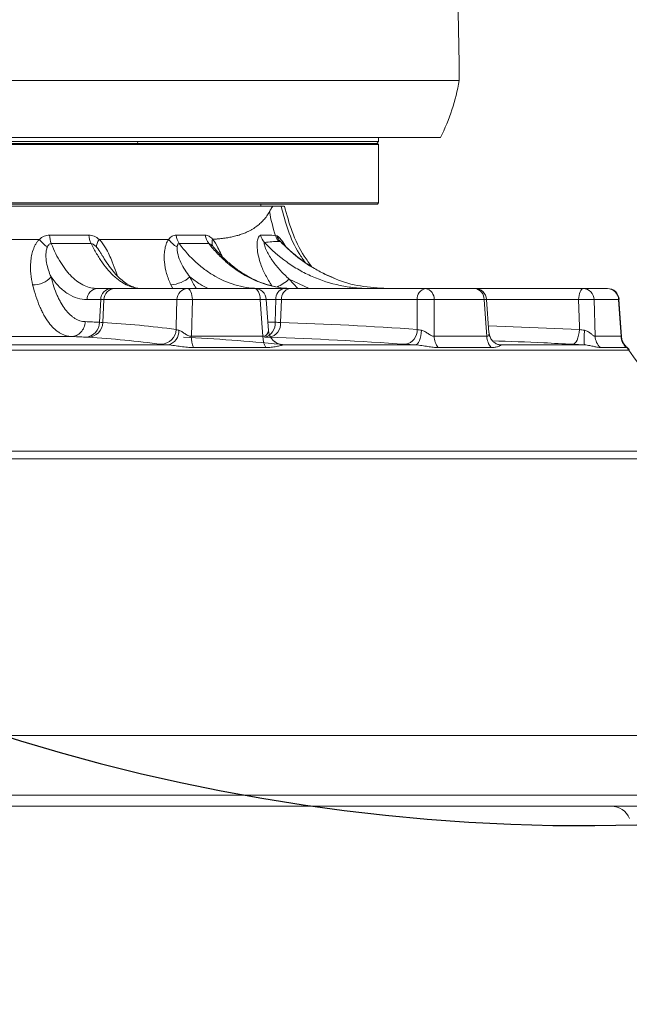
# Model space of a CAD drawing. Header units: millimetres. Extents: x 0 to 16820, y 0 to 11880.
# Tile 90 of 120: x 13556 to 13711, y 6604 to 6855. Entities that reach past the tile are written whole.
import ezdxf

# ---------------------------------------------------------------- set-up
doc = ezdxf.new("R2010")
doc.units = ezdxf.units.MM
doc.header["$LTSCALE"] = 20
doc.styles.add('SLDTEXTSTYLE0', font='TXT', dxfattribs={"width": 0.605})
doc.dimstyles.new('SLDDIMSTYLE0', dxfattribs={"dimtxt": 140, "dimasz": 100, "dimexe": 0, "dimexo": 0.0625, "dimgap": 35, "dimtad": 1, "dimtoh": 1, "dimdec": 0, "dimrnd": 1e-09, "dimzin": 12, "dimdsep": 46, "dimtxsty": 'SLDTEXTSTYLE0', "dimsah": 1, "dimcen": 0.09, "dimadec": 0, "dimazin": 0, "dimtfac": 1, "dimtofl": 0, "dimtmove": 0, "dimatfit": 3, "dimfxl": 0, "dimfrac": 2, "dimtolj": 1, "dimtzin": 12, "dimarcsym": 0})

# ---------------------------------------------------------------- blocks, each defined once
blk = doc.blocks.new('*D18')
at = {"color": 7, "linetype": 'Continuous', "lineweight": 0}
for p, q in [((13699.83, 9477.35), (16388.41, 9477.35)), ((16358.41, 9477.35), (16358.41, 6644.47)), ((13848.53, 6644.47), (16388.41, 6644.47))]:
    blk.add_line(p, q, dxfattribs=at)
for points in [[(16358.41, 9477.35), (16343.41, 9377.35), (16373.41, 9377.35)], [(16358.41, 6644.47), (16373.41, 6744.47), (16343.41, 6744.47)]]:
    blk.add_solid(points, dxfattribs=at)
at = {"color": 7, "linetype": 'Continuous', "lineweight": 0, "insert": (16177.94, 7847.03), "char_height": 140, "attachment_point": 1, "rotation": 90, "style": 'SLDTEXTSTYLE0'}
blk.add_mtext('2833', dxfattribs=at)
blk = doc.blocks.new('*D20')
at = {"color": 7, "linetype": 'Continuous', "lineweight": 0}
for p, q in [((16037.71, 7139.47), (16037.71, 4174.47)), ((13524.83, 6320.77), (13524.83, 4174.47)), ((16037.71, 4204.47), (13524.83, 4204.47))]:
    blk.add_line(p, q, dxfattribs=at)
for points in [[(13524.83, 4204.47), (13624.83, 4189.47), (13624.83, 4219.47)], [(16037.71, 4204.47), (15937.71, 4219.47), (15937.71, 4189.47)]]:
    blk.add_solid(points, dxfattribs=at)
at = {"color": 7, "linetype": 'Continuous', "lineweight": 0, "insert": (14567.4, 4384.94), "char_height": 140, "attachment_point": 1, "style": 'SLDTEXTSTYLE0'}
blk.add_mtext('2513', dxfattribs=at)
blk = doc.blocks.new('*D22')
at = {"color": 7, "linetype": 'Continuous', "lineweight": 0}
for p, q in [((14189.73, 7139.47), (14189.73, 4467.07)), ((13524.83, 6320.77), (13524.83, 4467.07)), ((14189.73, 4497.07), (13524.83, 4497.07))]:
    blk.add_line(p, q, dxfattribs=at)
for points in [[(13524.83, 4497.07), (13624.83, 4482.07), (13624.83, 4512.07)], [(14189.73, 4497.07), (14089.73, 4512.07), (14089.73, 4482.07)]]:
    blk.add_solid(points, dxfattribs=at)
at = {"color": 7, "linetype": 'Continuous', "lineweight": 0, "insert": (13696.94, 4677.54), "char_height": 140, "attachment_point": 1, "style": 'SLDTEXTSTYLE0'}
blk.add_mtext('665', dxfattribs=at)

msp = doc.modelspace()

# ---------------------------------------------------------------- linework, layer by layer
at = {"color": 7, "linetype": 'Continuous', "lineweight": 0}
for p, q in [((13546.8, 6839.47), (13667.83, 6839.47)), ((13402.33, 6823.97), (13586.08, 6823.97)), ((13663.09, 6824.97), (13550.44, 6824.97)), ((13586.08, 6823.97), (13647.33, 6823.97)), ((13646.83, 6823.47), (13647.33, 6823.97)), ((13647.33, 6823.97), (13647.33, 6824.97)), ((13402.33, 6823.17), (13647.33, 6823.17)), ((13402.63, 6823.47), (13647.03, 6823.47)), ((13647.33, 6823.17), (13647.03, 6823.47)), ((13647.33, 6808.27), (13647.33, 6823.17)), ((13402.33, 6808.27), (13647.33, 6808.27)), ((13419, 6807.97), (13647.03, 6807.97)), ((13497.77, 6807.47), (13620.36, 6807.47)), ((13617.33, 6807.47), (13617.33, 6807.97)), ((13647.03, 6807.97), (13647.33, 6808.27)), ((13623.08, 6797.7), (13622.79, 6798.02)), ((13579.21, 6786.47), (13575.73, 6786.47)), ((13580.09, 6786.47), (13579.21, 6786.47)), ((13598.7, 6786.47), (13580.09, 6786.47)), ((13615.71, 6786.47), (13598.7, 6786.47)), ((13623.14, 6786.47), (13617.19, 6786.47)), ((13624.7, 6786.47), (13623.14, 6786.47)), ((13659.3, 6786.47), (13624.7, 6786.47)), ((13671.84, 6786.47), (13659.3, 6786.47)), ((13699.43, 6786.47), (13671.84, 6786.47)), ((13705.59, 6786.47), (13699.43, 6786.47)), ((13619.26, 6775.77), (13618.69, 6783.68)), ((13675.44, 6775.15), (13674.81, 6783.69)), ((13709.17, 6774.21), (13708.55, 6783.66)), ((13552.83, 6772.09), (13593.66, 6772.09)), ((13623.13, 6772.09), (13656.74, 6772.09)), ((13678.47, 6772.09), (13678.2, 6772.1)), ((13678.47, 6772.09), (13699.74, 6772.09)), ((13470.72, 6672.47), (13726.02, 6672.47)), ((13721.71, 6654.47), (13471.18, 6654.47))]:
    msp.add_line(p, q, dxfattribs=at)
at = {"color": 8, "linetype": 'Continuous', "lineweight": 0}
for p, q in [((13586.08, 6823.97), (13585.83, 6823.47)), ((13624.55, 6788.87), (13626.71, 6786.47)), ((13624.55, 6788.87), (13629.62, 6786.47)), ((13594.91, 6786.47), (13594.41, 6787.38)), ((13573.04, 6783.62), (13576.52, 6783.62)), ((13576.25, 6777.85), (13576.52, 6783.62)), ((13576.52, 6783.62), (13577.32, 6783.62)), ((13577.04, 6777.81), (13577.32, 6783.62)), ((13577.32, 6783.62), (13595.93, 6783.62)), ((13599.61, 6774.28), (13599.88, 6783.62)), ((13599.88, 6783.62), (13617.16, 6783.62)), ((13618.69, 6783.62), (13621.15, 6783.62)), ((13620.95, 6777.85), (13621.15, 6783.62)), ((13621.15, 6783.62), (13622.57, 6783.62)), ((13622.35, 6777.81), (13622.57, 6783.62)), ((13622.57, 6783.62), (13657.17, 6783.62)), ((13661.44, 6774.28), (13661.44, 6783.62)), ((13661.44, 6783.62), (13674.18, 6783.62)), ((13674.81, 6783.62), (13698.27, 6783.62)), ((13702.47, 6774.28), (13702.21, 6783.62)), ((13702.21, 6783.62), (13708.47, 6783.62)), ((13619.11, 6777.9), (13620.95, 6777.85)), ((13675.31, 6776.93), (13698.49, 6776.02)), ((13599.61, 6774.28), (13617.84, 6774.28)), ((13661.44, 6774.28), (13674.88, 6774.28)), ((13702.47, 6774.28), (13709.08, 6774.28)), ((13618.54, 6771.4), (13600.17, 6771.4)), ((13676.02, 6771.4), (13662.47, 6771.4)), ((13710.47, 6771.4), (13703.82, 6771.4)), ((13711.1, 6770.77), (13459.86, 6770.77)), ((13711.16, 6770.8), (13711.17, 6770.79)), ((13469.35, 6745.01), (13722.67, 6745.01)), ((13723.26, 6743.05), (13469.19, 6743.05)), ((13470.39, 6657.31), (13725.43, 6657.31))]:
    msp.add_line(p, q, dxfattribs=at)
at = {"color": 8, "linetype": 'Continuous', "lineweight": 0, "flags": 128}
for points in [[(13599.88, 6783.62), (13599.84, 6784.19), (13599.77, 6784.72), (13599.66, 6785.21), (13599.51, 6785.64), (13599.34, 6785.99), (13599.14, 6786.25), (13598.92, 6786.41), (13598.7, 6786.47)], [(13617.16, 6783.62), (13617.12, 6784.19), (13617.03, 6784.72), (13616.89, 6785.21), (13616.71, 6785.64), (13616.49, 6785.99), (13616.25, 6786.25), (13615.99, 6786.41), (13615.71, 6786.47)], [(13616.6, 6786.33), (13616.82, 6786.41), (13617.19, 6786.47)], [(13698.27, 6783.62), (13698.3, 6784.19), (13698.37, 6784.72), (13698.48, 6785.21), (13698.63, 6785.64), (13698.8, 6785.99), (13699, 6786.25), (13699.21, 6786.41), (13699.43, 6786.47)], [(13595.93, 6783.62), (13595.74, 6776.81), (13595.71, 6776.02)], [(13617.16, 6783.62), (13617.59, 6777.64), (13617.84, 6774.28)], [(13657.17, 6783.62), (13657.17, 6776.81), (13657.17, 6776.02)], [(13674.18, 6783.62), (13674.63, 6777.64), (13674.88, 6774.28)], [(13698.27, 6783.62), (13698.46, 6776.81), (13698.49, 6776.02)], [(13708.58, 6783.66), (13708.57, 6783.65), (13708.47, 6783.62)], [(13708.47, 6783.62), (13708.86, 6777.64), (13709.08, 6774.28)], [(13696.76, 6772.24), (13697.06, 6772.31), (13697.35, 6772.52), (13697.63, 6772.87), (13697.88, 6773.33), (13698.1, 6773.9), (13698.28, 6774.56), (13698.41, 6775.27), (13698.49, 6776.02)], [(13656.74, 6772.09), (13657, 6772.17), (13657.26, 6772.39), (13657.5, 6772.73), (13657.72, 6773.19), (13657.92, 6773.74), (13658.08, 6774.38), (13658.19, 6775.07), (13658.27, 6775.8)]]:
    msp.add_lwpolyline(points, dxfattribs=at)
at = {"color": 7, "linetype": 'Continuous', "lineweight": 30}
for centre, radius, start, end in [((13699.83, 7139.47), 2337.88, 300, 180), ((13699.83, 7139.47), 489.9, 204.3445, 84.3445), ((14247.33, 6191.17), 1242.88, 143.09425, 300)]:
    msp.add_arc(centre, radius, start, end, dxfattribs=at)
at = {"color": 7, "linetype": 'Continuous', "lineweight": 0}
for centre, radius, start, end in [((13140.57, 6839.47), 527.27, 0, 2.5345), ((13618.49, 6847.58), 50, 333.1119, 350.6625), ((13615.71, 6783.47), 3, 4.1126, 90), ((13671.84, 6783.47), 3, 4.241, 90), ((13705.59, 6783.47), 3, 3.7257, 90), ((13623.22, 6776.06), 3.97, 183.6691, 268.6737), ((13706.58, 6649.47), 5, 22.0456, 90)]:
    msp.add_arc(centre, radius, start, end, dxfattribs=at)
at = {"color": 8, "linetype": 'Continuous', "lineweight": 0}
for centre, radius, start, end in [((13570.88, 6800.45), 7.41, 182.9599, 200.071), ((13579.63, 6800.49), 6.12, 183.9238, 204.9344), ((13600.4, 6800.6), 4.7, 186.3571, 214.7854), ((13607.54, 6800.64), 4.43, 187.1316, 217.6681), ((13621.3, 6801.03), 4.17, 194.0605, 222.888), ((13625.24, 6801.13), 4, 198.3558, 222.3996), ((13559.28, 6793.55), 6.18, 269.1438, 317.9164), ((13593.67, 6795.93), 8.58, 274.9404, 310.6097), ((13615.73, 6799.25), 13.63, 294.432, 310.3345), ((13575.88, 6783.63), 2.84, 93.0081, 180.1025), ((13579.36, 6783.63), 2.84, 93.0081, 180.1025), ((13580.2, 6783.59), 2.88, 92.1493, 179.2826), ((13598.81, 6783.59), 2.88, 92.1493, 179.2826), ((13623.73, 6783.94), 2.59, 103.1525, 186.9977), ((13625.18, 6783.88), 2.63, 100.6769, 185.7023), ((13659.79, 6783.88), 2.63, 100.6769, 185.7023), ((13658.82, 6783.88), 2.63, 354.4238, 79.5442), ((13671.49, 6783.79), 2.69, 356.3491, 82.584), ((13699.32, 6783.58), 2.88, 0.7912, 87.9256), ((13705.53, 6783.53), 2.94, 1.7961, 88.9079), ((13597.9, 6755.9), 27.79, 85.9262, 94.0738), ((13618.42, 6770.64), 13.04, 88.7368, 95.5341), ((13659.31, 6750.39), 33.3, 86.3248, 93.6752), ((13673.75, 6791.3), 7.69, 273.2514, 278.126), ((13700.24, 6756.07), 27.62, 85.9116, 94.0884), ((13572.41, 6777.89), 3.83, 273.1815, 359.4403), ((13573.16, 6777.9), 3.88, 272.2396, 358.6946), ((13591.79, 6776.16), 3.93, 272.303, 357.9628), ((13617.44, 6777.49), 3.53, 283.1966, 5.7607), ((13618.8, 6777.53), 3.57, 280.6685, 4.5223), ((13653.53, 6775.82), 3.65, 280.6108, 3.0865), ((13592.82, 6775.61), 3.63, 283.3939, 2.9537), ((13606.99, 6774.24), 7.39, 179.6758, 202.5799), ((13624, 6774.27), 6.16, 179.8409, 207.655), ((13666.14, 6774.35), 4.7, 180.7761, 218.7556), ((13679.33, 6774.38), 4.45, 181.2185, 221.8606), ((13726.16, 6773.72), 26.47, 175.4954, 183.5449), ((13706.58, 6774.45), 4.11, 182.3359, 227.7568), ((13713.13, 6774.47), 4.06, 182.6417, 229.0741), ((13713.17, 6774.51), 4.07, 183.3056, 229.7485), ((13713.17, 6774.5), 4.02, 183.2973, 230.2849), ((13708.61, 6769.16), 2.96, 32.9434, 49.4117), ((13708.69, 6769.11), 2.99, 34.4369, 50.3612)]:
    msp.add_arc(centre, radius, start, end, dxfattribs=at)
for points, knots in [([(13619.52, 6806.07), (13619.56, 6806.15), (13619.64, 6806.3), (13619.77, 6806.52), (13619.89, 6806.72), (13620.01, 6806.92), (13620.13, 6807.11), (13620.24, 6807.3), (13620.32, 6807.41), (13620.36, 6807.47)], [0, 0, 0, 0, 0.14484, 0.288971, 0.432421, 0.57522, 0.717396, 0.858979, 1, 1, 1, 1]), ([(13628.63, 6793.1), (13628.09, 6793.85), (13626.27, 6796.39), (13624.12, 6801.24), (13623.01, 6805.42), (13622.47, 6807.47)], [0, 0, 0, 0, 0.176193, 0.596095, 1, 1, 1, 1]), ([(13605.02, 6799.03), (13605.18, 6799.04), (13605.5, 6799.05), (13605.98, 6799.08), (13606.44, 6799.12), (13606.9, 6799.16), (13607.36, 6799.2), (13607.8, 6799.26), (13608.24, 6799.32), (13608.67, 6799.38), (13609.38, 6799.5), (13610.34, 6799.7), (13611.5, 6800.01), (13612.61, 6800.37), (13613.53, 6800.75), (13614.29, 6801.11), (13614.91, 6801.44), (13615.5, 6801.8), (13616.06, 6802.18), (13616.6, 6802.58), (13617.1, 6803.01), (13617.57, 6803.46), (13618.02, 6803.93), (13618.44, 6804.43), (13618.83, 6804.95), (13619.19, 6805.5), (13619.41, 6805.88), (13619.52, 6806.07)], [0, 0, 0, 0, 0.022537, 0.04507, 0.067599, 0.090126, 0.112652, 0.135179, 0.157706, 0.180236, 0.20277, 0.269888, 0.336928, 0.403922, 0.4709, 0.515171, 0.559377, 0.603528, 0.647634, 0.691703, 0.735746, 0.779773, 0.823793, 0.867816, 0.911851, 0.955909, 1, 1, 1, 1]), ([(13559.18, 6787.37), (13558.95, 6788.3), (13558.79, 6789.26), (13558.6, 6791.23), (13558.59, 6792.23), (13558.72, 6793.77), (13558.79, 6794.29), (13558.99, 6795.31), (13559.13, 6795.81), (13559.39, 6796.56), (13559.49, 6796.8), (13559.7, 6797.28), (13559.82, 6797.51), (13560.08, 6797.97), (13560.22, 6798.19), (13560.45, 6798.51), (13560.54, 6798.61), (13560.66, 6798.76), (13560.71, 6798.81), (13560.8, 6798.91), (13560.84, 6798.96), (13560.89, 6799)], [0, 0, 0, 0, 0.25, 0.25, 0.5, 0.5, 0.625, 0.625, 0.75, 0.75, 0.8125, 0.8125, 0.875, 0.875, 0.9375, 0.9375, 0.96875, 0.96875, 0.984375, 0.984375, 1, 1, 1, 1]), ([(13560.89, 6799), (13561.25, 6799.32), (13561.65, 6799.59), (13562.53, 6799.97), (13562.99, 6800.07), (13563.48, 6800.07)], [0, 0, 0, 0, 0.5, 0.5, 1, 1, 1, 1]), ([(13562.92, 6797.07), (13562.58, 6797.29), (13562.22, 6797.58), (13561.53, 6798.24), (13561.19, 6798.62), (13560.89, 6799)], [0, 0, 0, 0, 0.5, 0.5, 1, 1, 1, 1]), ([(13573.52, 6800.07), (13573.75, 6800.07), (13573.98, 6800.05), (13574.43, 6799.95), (13574.65, 6799.88), (13575.31, 6799.59), (13575.72, 6799.32), (13576.1, 6799)], [0, 0, 0, 0, 0.25, 0.25, 0.5, 0.5, 1, 1, 1, 1]), ([(13575.42, 6797.07), (13575.42, 6797.29), (13575.47, 6797.58), (13575.71, 6798.24), (13575.88, 6798.62), (13576.1, 6799)], [0, 0, 0, 0, 0.5, 0.5, 1, 1, 1, 1]), ([(13576.1, 6799), (13576.1, 6799), (13576.16, 6798.95), (13576.8, 6798.32), (13577.71, 6797), (13578.7, 6795.08), (13579.6, 6792.99), (13580.29, 6791.14), (13580.7, 6789.95), (13580.81, 6789.63)], [0, 0, 0, 0, 0.000006, 0.022008, 0.259429, 0.439553, 0.619969, 0.896109, 1, 1, 1, 1]), ([(13594.41, 6787.38), (13593.97, 6788.31), (13593.6, 6789.27), (13593.04, 6791.23), (13592.84, 6792.24), (13592.7, 6793.78), (13592.68, 6794.29), (13592.71, 6795.31), (13592.75, 6795.81), (13592.87, 6796.56), (13592.92, 6796.8), (13593.04, 6797.28), (13593.11, 6797.51), (13593.27, 6797.97), (13593.36, 6798.19), (13593.52, 6798.51), (13593.57, 6798.61), (13593.66, 6798.76), (13593.69, 6798.81), (13593.75, 6798.91), (13593.78, 6798.96), (13593.81, 6799)], [0, 0, 0, 0, 0.25, 0.25, 0.5, 0.5, 0.625, 0.625, 0.75, 0.75, 0.8125, 0.8125, 0.875, 0.875, 0.9375, 0.9375, 0.96875, 0.96875, 0.984375, 0.984375, 1, 1, 1, 1]), ([(13593.81, 6799), (13594.07, 6799.33), (13594.36, 6799.59), (13595.01, 6799.98), (13595.36, 6800.08), (13595.73, 6800.08)], [0, 0, 0, 0, 0.5, 0.5, 1, 1, 1, 1]), ([(13595.98, 6797.07), (13595.55, 6797.3), (13595.14, 6797.58), (13594.41, 6798.24), (13594.08, 6798.62), (13593.81, 6799)], [0, 0, 0, 0, 0.5, 0.5, 1, 1, 1, 1]), ([(13603.14, 6800.09), (13603.47, 6800.09), (13603.79, 6799.99), (13604.27, 6799.71), (13604.43, 6799.59), (13604.73, 6799.33), (13604.88, 6799.19), (13605.02, 6799.03)], [0, 0, 0, 0, 0.5, 0.5, 0.75, 0.75, 1, 1, 1, 1]), ([(13605.18, 6797.09), (13605.01, 6797.32), (13604.91, 6797.61), (13604.85, 6798.27), (13604.9, 6798.64), (13605.02, 6799.03)], [0, 0, 0, 0, 0.5, 0.5, 1, 1, 1, 1]), ([(13605.02, 6799.03), (13605.02, 6799.03), (13605.52, 6798.42), (13606.28, 6797.12), (13607.06, 6795.54), (13607.42, 6794.75), (13607.51, 6794.56)], [0, 0, 0, 0, 0.000011, 0.517087, 0.880994, 1, 1, 1, 1]), ([(13620.14, 6787.15), (13619.58, 6788.03), (13618.45, 6789.79), (13617.12, 6792.89), (13616.38, 6795.9), (13616.33, 6798.3), (13616.62, 6799.57), (13616.98, 6799.99), (13617.2, 6800.02), (13617.25, 6800.02)], [0, 0, 0, 0, 0.193991, 0.387805, 0.634198, 0.791289, 0.896736, 0.976782, 1, 1, 1, 1]), ([(13617.25, 6800.02), (13617.93, 6800.04), (13618.58, 6800.07), (13619.84, 6800.06), (13620.45, 6800.02), (13621.06, 6799.93)], [0, 0, 0, 0, 0.5, 0.5, 1, 1, 1, 1]), ([(13621.06, 6799.93), (13621.06, 6799.93), (13621.06, 6799.93), (13621.06, 6799.93), (13621.19, 6799.91), (13621.32, 6799.89), (13621.44, 6799.87)], [-0.00000006, -0.00000006, -0.00000006, -0.00000006, 0, 0, 0, 0.001065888, 0.001065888, 0.001065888, 0.001065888]), ([(13621.44, 6799.87), (13621.46, 6799.86), (13621.6, 6799.83), (13621.98, 6799.55), (13622.71, 6798.63), (13623.32, 6797.69), (13623.67, 6797.15)], [0, 0, 0, 0, 0.028863, 0.251162, 0.566054, 1, 1, 1, 1]), ([(13562.92, 6797.07), (13562.78, 6796.75), (13562.7, 6796.42), (13562.59, 6795.74), (13562.56, 6795.4), (13562.55, 6794.38), (13562.62, 6793.71), (13562.84, 6792.41), (13563, 6791.78), (13563.39, 6790.56), (13563.61, 6789.97), (13563.86, 6789.41)], [0, 0, 0, 0, 0.125, 0.125, 0.25, 0.25, 0.5, 0.5, 0.75, 0.75, 1, 1, 1, 1]), ([(13563.92, 6797.91), (13563.79, 6797.91), (13563.67, 6797.88), (13563.46, 6797.78), (13563.37, 6797.71), (13563.13, 6797.46), (13563.02, 6797.27), (13562.92, 6797.07)], [0, 0, 0, 0, 0.25, 0.25, 0.5, 0.5, 1, 1, 1, 1]), ([(13575.73, 6786.47), (13575.15, 6786.47), (13574.58, 6786.53), (13573.45, 6786.78), (13572.89, 6786.97), (13571.24, 6787.73), (13570.19, 6788.47), (13568.92, 6789.69), (13568.67, 6789.95), (13568.18, 6790.5), (13567.94, 6790.79), (13567.22, 6791.7), (13566.76, 6792.36), (13565.45, 6794.48), (13564.65, 6796.09), (13563.92, 6797.91)], [0, 0, 0, 0, 0.125, 0.125, 0.25, 0.25, 0.5, 0.5, 0.5625, 0.5625, 0.625, 0.625, 0.75, 0.75, 1, 1, 1, 1]), ([(13574.08, 6797.91), (13574.53, 6797), (13574.99, 6796.14), (13575.72, 6794.91), (13575.96, 6794.51), (13576.45, 6793.75), (13576.7, 6793.38), (13577.97, 6791.61), (13579.02, 6790.41), (13580.39, 6789.18), (13580.66, 6788.95), (13581.22, 6788.52), (13581.5, 6788.32), (13582.33, 6787.76), (13582.89, 6787.46), (13584.57, 6786.72), (13585.7, 6786.47), (13586.84, 6786.47)], [0, 0, 0, 0, 0.125, 0.125, 0.1875, 0.1875, 0.25, 0.25, 0.5, 0.5, 0.5625, 0.5625, 0.625, 0.625, 0.75, 0.75, 1, 1, 1, 1]), ([(13575.42, 6797.07), (13575.33, 6797.17), (13575.23, 6797.27), (13575.03, 6797.46), (13574.92, 6797.55), (13574.69, 6797.71), (13574.57, 6797.78), (13574.33, 6797.88), (13574.2, 6797.91), (13574.08, 6797.91)], [0, 0, 0, 0, 0.25, 0.25, 0.5, 0.5, 0.75, 0.75, 1, 1, 1, 1]), ([(13576.93, 6794.83), (13576.79, 6795.08), (13576.4, 6795.79), (13575.87, 6796.56), (13575.45, 6797.03), (13575.42, 6797.07)], [0, 0, 0, 0, 0.333989, 0.947999, 1, 1, 1, 1]), ([(13595.98, 6797.07), (13595.94, 6796.75), (13595.96, 6796.42), (13596.05, 6795.74), (13596.12, 6795.4), (13596.4, 6794.38), (13596.65, 6793.72), (13597.26, 6792.42), (13597.61, 6791.78), (13598.38, 6790.56), (13598.8, 6789.98), (13599.25, 6789.41)], [0, 0, 0, 0, 0.125, 0.125, 0.25, 0.25, 0.5, 0.5, 0.75, 0.75, 1, 1, 1, 1]), ([(13596.54, 6797.92), (13596.44, 6797.92), (13596.36, 6797.89), (13596.22, 6797.78), (13596.17, 6797.71), (13596.04, 6797.47), (13596, 6797.27), (13595.98, 6797.07)], [0, 0, 0, 0, 0.25, 0.25, 0.5, 0.5, 1, 1, 1, 1]), ([(13617.19, 6786.47), (13616.21, 6786.47), (13615.24, 6786.53), (13613.3, 6786.78), (13612.33, 6786.97), (13609.49, 6787.73), (13607.66, 6788.47), (13605.45, 6789.7), (13605.02, 6789.96), (13604.15, 6790.51), (13603.72, 6790.8), (13602.46, 6791.71), (13601.65, 6792.36), (13599.31, 6794.49), (13597.87, 6796.1), (13596.54, 6797.92)], [0, 0, 0, 0, 0.125, 0.125, 0.25, 0.25, 0.5, 0.5, 0.5625, 0.5625, 0.625, 0.625, 0.75, 0.75, 1, 1, 1, 1]), ([(13604.03, 6797.93), (13604.76, 6797.02), (13605.52, 6796.15), (13606.7, 6794.92), (13607.1, 6794.52), (13607.91, 6793.76), (13608.32, 6793.39), (13610.4, 6791.61), (13612.15, 6790.41), (13614.44, 6789.19), (13614.91, 6788.95), (13615.84, 6788.52), (13616.31, 6788.32), (13617.71, 6787.77), (13618.66, 6787.46), (13621.51, 6786.72), (13623.43, 6786.47), (13625.38, 6786.47)], [0, 0, 0, 0, 0.125, 0.125, 0.1875, 0.1875, 0.25, 0.25, 0.5, 0.5, 0.5625, 0.5625, 0.625, 0.625, 0.75, 0.75, 1, 1, 1, 1]), ([(13605.18, 6797.09), (13605, 6797.29), (13604.82, 6797.49), (13604.52, 6797.73), (13604.42, 6797.8), (13604.22, 6797.9), (13604.12, 6797.93), (13604.03, 6797.93)], [0, 0, 0, 0, 0.5, 0.5, 0.75, 0.75, 1, 1, 1, 1]), ([(13618.24, 6798.2), (13618.19, 6798.19), (13618.16, 6798.15), (13618.14, 6798.02), (13618.14, 6797.94), (13618.17, 6797.68), (13618.23, 6797.48), (13618.36, 6797.07), (13618.44, 6796.86), (13618.62, 6796.43), (13618.72, 6796.22), (13619.04, 6795.57), (13619.28, 6795.13), (13619.8, 6794.27), (13620.07, 6793.85), (13620.66, 6793.02), (13620.97, 6792.61), (13621.62, 6791.81), (13621.96, 6791.42), (13623.01, 6790.27), (13623.75, 6789.55), (13624.55, 6788.87)], [0, 0, 0, 0, 0.03125, 0.03125, 0.0625, 0.0625, 0.125, 0.125, 0.1875, 0.1875, 0.25, 0.25, 0.375, 0.375, 0.5, 0.5, 0.625, 0.625, 0.75, 0.75, 1, 1, 1, 1]), ([(13621.92, 6798.45), (13621.32, 6798.49), (13620.73, 6798.46), (13619.52, 6798.35), (13618.9, 6798.27), (13618.24, 6798.2)], [0, 0, 0, 0, 0.5, 0.5, 1, 1, 1, 1]), ([(13644.95, 6786.47), (13643.7, 6786.47), (13642.45, 6786.53), (13639.96, 6786.79), (13638.72, 6786.99), (13635.06, 6787.76), (13632.7, 6788.52), (13629.84, 6789.77), (13629.27, 6790.04), (13628.15, 6790.6), (13627.6, 6790.9), (13625.96, 6791.83), (13624.91, 6792.51), (13621.86, 6794.68), (13619.98, 6796.33), (13618.24, 6798.2)], [0, 0, 0, 0, 0.125, 0.125, 0.25, 0.25, 0.5, 0.5, 0.5625, 0.5625, 0.625, 0.625, 0.75, 0.75, 1, 1, 1, 1]), ([(13622.29, 6798.43), (13623.55, 6797.2), (13626.23, 6794.59), (13630.82, 6791.41), (13634.25, 6789.88), (13635.92, 6789.14)], [0, 0, 0, 0, 0.315758, 0.666878, 1, 1, 1, 1]), ([(13622.79, 6798.02), (13622.78, 6798.03), (13622.69, 6798.12), (13622.55, 6798.26), (13622.38, 6798.39), (13622.31, 6798.42), (13622.29, 6798.43)], [0, 0, 0, 0, 0.050915, 0.467185, 0.804932, 1, 1, 1, 1]), ([(13563.86, 6789.41), (13564.29, 6787.67), (13564.82, 6786.1), (13565.59, 6784.36), (13565.75, 6784.02), (13566.07, 6783.37), (13566.24, 6783.05), (13566.76, 6782.16), (13567.12, 6781.61), (13567.87, 6780.63), (13568.26, 6780.2), (13568.88, 6779.62), (13569.08, 6779.45), (13569.5, 6779.12), (13569.72, 6778.98), (13570.79, 6778.33), (13571.67, 6778.04), (13572.59, 6778.01)], [0, 0, 0, 0, 0.25, 0.25, 0.3125, 0.3125, 0.375, 0.375, 0.5, 0.5, 0.625, 0.625, 0.6875, 0.6875, 0.75, 0.75, 1, 1, 1, 1]), ([(13563.86, 6789.41), (13564.53, 6788.47), (13565.22, 6787.64), (13566.32, 6786.55), (13566.69, 6786.22), (13567.45, 6785.61), (13567.83, 6785.33), (13568.99, 6784.6), (13569.78, 6784.24), (13571.39, 6783.75), (13572.2, 6783.62), (13573.04, 6783.62)], [0, 0, 0, 0, 0.25, 0.25, 0.375, 0.375, 0.5, 0.5, 0.75, 0.75, 1, 1, 1, 1]), ([(13599.25, 6789.41), (13599.73, 6788.41), (13600.23, 6787.36), (13600.88, 6786.5), (13600.9, 6786.47)], [0, 0, 0, 0, 0.963804, 1, 1, 1, 1]), ([(13599.25, 6789.41), (13600.11, 6788.76), (13601.59, 6787.64), (13603.19, 6786.81), (13603.86, 6786.47)], [0, 0, 0, 0, 0.578811, 1, 1, 1, 1]), ([(13568.98, 6774.22), (13568.91, 6774.22), (13568.85, 6774.22), (13568.72, 6774.23), (13568.53, 6774.25), (13568.34, 6774.28), (13567.96, 6774.35), (13567.71, 6774.41), (13566.96, 6774.66), (13566.48, 6774.89), (13565.76, 6775.34), (13565.52, 6775.51), (13565.05, 6775.88), (13564.82, 6776.08), (13564.13, 6776.74), (13563.69, 6777.25), (13562.85, 6778.38), (13562.44, 6779.01), (13561.86, 6780.04), (13561.68, 6780.4), (13561.31, 6781.15), (13561.13, 6781.55), (13560.27, 6783.56), (13559.68, 6785.37), (13559.18, 6787.37)], [0, 0, 0, 0, 0.015625, 0.015625, 0.03125, 0.0625, 0.0625, 0.125, 0.125, 0.25, 0.25, 0.3125, 0.3125, 0.375, 0.375, 0.5, 0.5, 0.625, 0.625, 0.6875, 0.6875, 0.75, 0.75, 1, 1, 1, 1]), ([(13572.59, 6778.01), (13572.56, 6777.5), (13572.45, 6777), (13572.06, 6776.09), (13571.79, 6775.67), (13571.13, 6774.97), (13570.73, 6774.69), (13569.89, 6774.32), (13569.43, 6774.22), (13568.98, 6774.22)], [0, 0, 0, 0, 0.25, 0.25, 0.5, 0.5, 0.75, 0.75, 1, 1, 1, 1]), ([(13595.71, 6776.02), (13595.79, 6775.98), (13595.9, 6775.94), (13596.14, 6775.87), (13596.29, 6775.83), (13596.45, 6775.8)], [0, 0, 0, 0, 0.5, 0.5, 1, 1, 1, 1]), ([(13657.17, 6776.02), (13657.33, 6775.98), (13657.5, 6775.94), (13657.86, 6775.87), (13658.06, 6775.83), (13658.27, 6775.8)], [0, 0, 0, 0, 0.5, 0.5, 1, 1, 1, 1]), ([(13698.49, 6776.02), (13698.69, 6775.98), (13698.9, 6775.94), (13699.33, 6775.87), (13699.55, 6775.83), (13699.77, 6775.8)], [0, 0, 0, 0, 0.5, 0.5, 1, 1, 1, 1]), ([(13549.73, 6774.22), (13552.02, 6774.22), (13557.83, 6774.22), (13564.2, 6774.22), (13568.27, 6774.22), (13568.98, 6774.22)], [0, 0, 0, 0, 0.350826, 0.887694, 1, 1, 1, 1]), ([(13596.45, 6775.8), (13596.56, 6775.78), (13596.68, 6775.74), (13596.92, 6775.62), (13597.04, 6775.56), (13597.41, 6775.33), (13597.65, 6775.15), (13598.17, 6774.8), (13598.43, 6774.62), (13598.86, 6774.42), (13599, 6774.36), (13599.31, 6774.29), (13599.46, 6774.27), (13599.61, 6774.28)], [0, 0, 0, 0, 0.125, 0.125, 0.25, 0.25, 0.5, 0.5, 0.75, 0.75, 0.875, 0.875, 1, 1, 1, 1]), ([(13617.84, 6774.28), (13617.98, 6774.27), (13618.11, 6774.29), (13618.35, 6774.36), (13618.46, 6774.42), (13618.74, 6774.62), (13618.88, 6774.8), (13619.1, 6775.15), (13619.18, 6775.33), (13619.25, 6775.55), (13619.27, 6775.62), (13619.28, 6775.73), (13619.28, 6775.78), (13619.26, 6775.8)], [0, 0, 0, 0, 0.125, 0.125, 0.25, 0.25, 0.5, 0.5, 0.75, 0.75, 0.875, 0.875, 1, 1, 1, 1]), ([(13658.27, 6775.8), (13658.41, 6775.78), (13658.56, 6775.74), (13658.85, 6775.62), (13658.99, 6775.56), (13659.4, 6775.33), (13659.66, 6775.15), (13660.19, 6774.8), (13660.44, 6774.62), (13660.82, 6774.42), (13660.95, 6774.36), (13661.2, 6774.29), (13661.33, 6774.27), (13661.44, 6774.28)], [0, 0, 0, 0, 0.125, 0.125, 0.25, 0.25, 0.5, 0.5, 0.75, 0.75, 0.875, 0.875, 1, 1, 1, 1]), ([(13674.88, 6774.28), (13674.97, 6774.29), (13675.21, 6774.3), (13675.38, 6774.55), (13675.48, 6774.86), (13675.45, 6775.04), (13675.43, 6775.14)], [0, 0, 0, 0, 0.216872, 0.544154, 0.747138, 1, 1, 1, 1]), ([(13699.77, 6775.8), (13699.93, 6775.78), (13700.08, 6775.74), (13700.37, 6775.62), (13700.51, 6775.56), (13700.91, 6775.33), (13701.15, 6775.15), (13701.6, 6774.8), (13701.8, 6774.62), (13702.09, 6774.42), (13702.18, 6774.36), (13702.34, 6774.29), (13702.41, 6774.27), (13702.47, 6774.28)], [0, 0, 0, 0, 0.125, 0.125, 0.25, 0.25, 0.5, 0.5, 0.75, 0.75, 0.875, 0.875, 1, 1, 1, 1]), ([(13593.66, 6772.09), (13593.29, 6772.11), (13592.96, 6772.13), (13592.38, 6772.18), (13592.14, 6772.21), (13591.94, 6772.24)], [0, 0, 0, 0, 0.5, 0.5, 1, 1, 1, 1]), ([(13600.17, 6771.4), (13599.65, 6771.4), (13599.13, 6771.43), (13598.06, 6771.52), (13597.51, 6771.59), (13596.41, 6771.75), (13595.86, 6771.83), (13595.03, 6771.95), (13594.75, 6771.99), (13594.2, 6772.05), (13593.93, 6772.08), (13593.66, 6772.09)], [0, 0, 0, 0, 0.25, 0.25, 0.5, 0.5, 0.75, 0.75, 0.875, 0.875, 1, 1, 1, 1]), ([(13623.13, 6772.09), (13623.05, 6772.08), (13622.93, 6772.05), (13622.66, 6771.99), (13622.51, 6771.95), (13622.02, 6771.83), (13621.65, 6771.75), (13620.84, 6771.59), (13620.41, 6771.52), (13619.51, 6771.43), (13619.03, 6771.4), (13618.54, 6771.4)], [0, 0, 0, 0, 0.125, 0.125, 0.25, 0.25, 0.5, 0.5, 0.75, 0.75, 1, 1, 1, 1]), ([(13622.23, 6772.24), (13622.48, 6772.21), (13622.68, 6772.18), (13622.99, 6772.13), (13623.09, 6772.11), (13623.13, 6772.09)], [0, 0, 0, 0, 0.5, 0.5, 1, 1, 1, 1]), ([(13656.74, 6772.09), (13656.26, 6772.11), (13655.81, 6772.13), (13654.96, 6772.18), (13654.56, 6772.21), (13654.2, 6772.24)], [0, 0, 0, 0, 0.5, 0.5, 1, 1, 1, 1]), ([(13662.47, 6771.4), (13662.08, 6771.4), (13661.66, 6771.43), (13660.79, 6771.52), (13660.34, 6771.59), (13659.38, 6771.75), (13658.89, 6771.83), (13658.11, 6771.95), (13657.84, 6771.99), (13657.3, 6772.05), (13657.03, 6772.08), (13656.74, 6772.09)], [0, 0, 0, 0, 0.25, 0.25, 0.5, 0.5, 0.75, 0.75, 0.875, 0.875, 1, 1, 1, 1]), ([(13678.47, 6772.09), (13678.49, 6772.08), (13678.48, 6772.05), (13678.42, 6771.99), (13678.37, 6771.95), (13678.17, 6771.83), (13677.99, 6771.75), (13677.54, 6771.59), (13677.27, 6771.52), (13676.69, 6771.43), (13676.36, 6771.4), (13676.02, 6771.4)], [0, 0, 0, 0, 0.125, 0.125, 0.25, 0.25, 0.5, 0.5, 0.75, 0.75, 1, 1, 1, 1]), ([(13696.76, 6772.24), (13694.31, 6772.37), (13687.5, 6772.73), (13680.69, 6772.98), (13676.33, 6773.13)], [0, 0, 0, 0, 0.360477, 1, 1, 1, 1]), ([(13699.74, 6772.09), (13699.23, 6772.11), (13698.72, 6772.13), (13697.73, 6772.18), (13697.23, 6772.21), (13696.76, 6772.24)], [0, 0, 0, 0, 0.5, 0.5, 1, 1, 1, 1]), ([(13703.82, 6771.4), (13703.61, 6771.4), (13703.37, 6771.43), (13702.83, 6771.52), (13702.53, 6771.59), (13701.87, 6771.75), (13701.51, 6771.83), (13700.9, 6771.95), (13700.69, 6771.99), (13700.23, 6772.05), (13700, 6772.08), (13699.74, 6772.09)], [0, 0, 0, 0, 0.25, 0.25, 0.5, 0.5, 0.75, 0.75, 0.875, 0.875, 1, 1, 1, 1]), ([(13710.64, 6771.4), (13710.64, 6771.4), (13710.65, 6771.42), (13710.63, 6771.41), (13710.6, 6771.41)], [0, 0, 0, 0, 0.088434, 1, 1, 1, 1])]:
    msp.add_open_spline(points, degree=3, knots=knots, dxfattribs=at)
at = {"color": 7, "linetype": 'Continuous', "lineweight": 0}
for points, knots in [([(13622.47, 6807.47), (13622.22, 6807.47), (13621.92, 6807.47), (13621.21, 6807.47), (13620.81, 6807.47), (13620.36, 6807.47)], [0, 0, 0, 0, 0.5, 0.5, 1, 1, 1, 1]), ([(13623.24, 6807.47), (13623.26, 6807.47), (13623.31, 6807.47), (13622.8, 6807.47), (13622.47, 6807.47)], [0, 0, 0, 0, 0.35172, 1, 1, 1, 1]), ([(13630.28, 6792.03), (13629.63, 6792.9), (13627.56, 6795.64), (13625.12, 6800.84), (13623.92, 6805.29), (13623.33, 6807.47)], [0, 0, 0, 0, 0.190085, 0.603239, 1, 1, 1, 1]), ([(13625.19, 6786.5), (13624.92, 6786.49), (13623.78, 6786.46), (13621.77, 6786.73), (13619.19, 6787.31), (13616.64, 6788.23), (13614.16, 6789.43), (13611.77, 6790.92), (13609.47, 6792.68), (13607.3, 6794.72), (13605.85, 6796.23), (13605.17, 6797.12), (13605.13, 6797.17)], [0, 0, 0, 0, 0.03877, 0.160152, 0.281376, 0.402209, 0.522109, 0.64025, 0.75794, 0.875413, 0.992784, 1, 1, 1, 1]), ([(13636.02, 6789.12), (13635.71, 6789.23), (13634.36, 6789.73), (13632.04, 6790.92), (13629.12, 6792.67), (13626.36, 6794.72), (13624.25, 6796.51), (13623.14, 6797.7), (13622.82, 6798.04)], [0, 0, 0, 0, 0.061857, 0.27469, 0.487576, 0.700825, 0.914439, 1, 1, 1, 1]), ([(13586.79, 6786.5), (13586.61, 6786.5), (13586.06, 6786.47), (13585.12, 6786.71), (13583.9, 6787.2), (13582.63, 6787.98), (13581.3, 6789.08), (13579.99, 6790.44), (13578.7, 6792.09), (13577.68, 6793.56), (13577.12, 6794.57), (13576.96, 6794.85)], [0, 0, 0, 0, 0.066287, 0.198824, 0.322767, 0.455262, 0.5821, 0.705744, 0.828958, 0.952459, 1, 1, 1, 1]), ([(13635.92, 6789.14), (13636.05, 6789.07), (13638.19, 6788.03), (13642.76, 6786.9), (13647.21, 6786.61), (13649.47, 6786.47)], [0, 0, 0, 0, 0.03087, 0.507774, 1, 1, 1, 1]), ([(13678.19, 6772.12), (13678.1, 6772.13), (13677.77, 6772.16), (13677.09, 6772.44), (13676.34, 6773.03), (13675.78, 6773.86), (13675.49, 6774.61), (13675.49, 6775.05), (13675.5, 6775.14)], [0, 0, 0, 0, 0.093554, 0.312549, 0.512144, 0.718946, 0.942165, 1, 1, 1, 1]), ([(13709.16, 6774.27), (13709.18, 6774.27), (13709.2, 6774.26), (13709.18, 6774.22), (13709.18, 6774.21)], [0, 0, 0, 0, 0.674749, 1, 1, 1, 1]), ([(13710.66, 6771.43), (13710.5, 6771.56), (13710.06, 6771.91), (13709.57, 6772.7), (13709.25, 6773.53), (13709.23, 6774.05), (13709.23, 6774.22)], [0, 0, 0, 0, 0.195187, 0.518934, 0.848034, 1, 1, 1, 1]), ([(13622.27, 6772.21), (13622.28, 6772.21), (13622.29, 6772.21), (13622.16, 6772.23), (13621.87, 6772.31), (13621.38, 6772.53), (13620.96, 6772.75), (13620.76, 6772.95), (13620.74, 6772.97)], [0, 0, 0, 0, 0.108176, 0.27889, 0.447165, 0.674534, 0.972557, 1, 1, 1, 1]), ([(13711.17, 6770.79), (13711.07, 6770.95), (13710.93, 6771.19), (13710.69, 6771.34), (13710.63, 6771.38)], [0, 0, 0, 0, 0.700065, 1, 1, 1, 1])]:
    msp.add_open_spline(points, degree=3, knots=knots, dxfattribs=at)
at = {"color": 8, "linetype": 'Continuous', "lineweight": 0}
for points in [[(13621.06, 6799.93), (13620.37, 6801.98), (13619.86, 6804.04), (13619.52, 6806.07)], [(13539.34, 6799), (13546.7, 6799), (13553.95, 6799), (13560.89, 6799)], [(13563.48, 6800.07), (13566.92, 6800.07), (13570.27, 6800.07), (13573.52, 6800.07)], [(13576.1, 6799), (13582.48, 6799), (13588.44, 6799), (13593.81, 6799)], [(13595.73, 6800.08), (13598.36, 6800.09), (13600.83, 6800.09), (13603.14, 6800.09)], [(13621.06, 6799.93), (13621.24, 6799.38), (13621.54, 6798.87), (13621.92, 6798.45)], [(13574.08, 6797.91), (13570.79, 6797.91), (13567.4, 6797.91), (13563.92, 6797.91)], [(13604.03, 6797.93), (13601.7, 6797.94), (13599.2, 6797.93), (13596.54, 6797.92)], [(13622.29, 6798.43), (13622.16, 6798.44), (13622.04, 6798.45), (13621.92, 6798.45)], [(13572.59, 6778.01), (13573.81, 6777.96), (13575.03, 6777.91), (13576.25, 6777.85)], [(13576.25, 6777.85), (13576.53, 6777.84), (13576.79, 6777.82), (13577.04, 6777.81)], [(13577.04, 6777.81), (13583.28, 6777.44), (13589.5, 6776.84), (13595.71, 6776.02)], [(13620.95, 6777.85), (13621.43, 6777.84), (13621.9, 6777.82), (13622.35, 6777.81)], [(13622.35, 6777.81), (13633.97, 6777.44), (13645.58, 6776.84), (13657.17, 6776.02)], [(13572.63, 6774.06), (13571.41, 6774.12), (13570.19, 6774.17), (13568.98, 6774.22)], [(13573.31, 6774.02), (13573.1, 6774.04), (13572.87, 6774.05), (13572.63, 6774.06)], [(13591.94, 6772.24), (13585.75, 6773.06), (13579.53, 6773.65), (13573.31, 6774.02)], [(13619.46, 6774.02), (13619.06, 6774.04), (13618.66, 6774.05), (13618.24, 6774.06)], [(13654.2, 6772.24), (13642.63, 6773.06), (13631.05, 6773.65), (13619.46, 6774.02)], [(13709.08, 6774.28), (13709.09, 6774.28), (13709.1, 6774.28), (13709.11, 6774.28)], [(13709.11, 6774.28), (13709.13, 6774.28), (13709.14, 6774.28), (13709.16, 6774.27)], [(13710.54, 6771.41), (13710.52, 6771.41), (13710.49, 6771.4), (13710.47, 6771.4)], [(13710.6, 6771.41), (13710.59, 6771.41), (13710.56, 6771.41), (13710.54, 6771.41)], [(13711.1, 6770.77), (13711.12, 6770.78), (13711.15, 6770.79), (13711.16, 6770.8)], [(13729.84, 6743.61), (13723.68, 6752.72), (13717.44, 6761.77), (13711.1, 6770.77)]]:
    msp.add_open_spline(points, degree=3, dxfattribs=at)
at = {"color": 7, "linetype": 'Continuous', "lineweight": 0}
msp.add_open_spline([(13597.61, 6774.02), (13605.81, 6773.65), (13614.01, 6773.06), (13622.23, 6772.24)], degree=3, dxfattribs=at)

# ---------------------------------------------------------------- dimensions: what is measured, and where the dimension line sits
dim = msp.add_linear_dim(base=(16358.41, 6644.47), p1=(13699.83, 9477.35), p2=(13848.53, 6644.47), angle=90, dimstyle='SLDDIMSTYLE0', dxfattribs=at)
dim.commit()
dim.dimension.update_dxf_attribs({"geometry": '*D18', "text_midpoint": (16358.41, 8060.91), "dimtype": 160})
for base, p1, picture, middle in [((13524.83, 4204.47), (16037.71, 7139.47), '*D20', (14781.27, 4204.47)), ((13524.83, 4497.07), (14189.73, 7139.47), '*D22', (13857.28, 4497.07))]:
    dim = msp.add_linear_dim(base=base, p1=p1, p2=(13524.83, 6320.77), dimstyle='SLDDIMSTYLE0', dxfattribs=at)
    dim.commit()
    dim.dimension.update_dxf_attribs({"geometry": picture, "text_midpoint": middle, "dimtype": 160})

doc.saveas('drawing.dxf')
